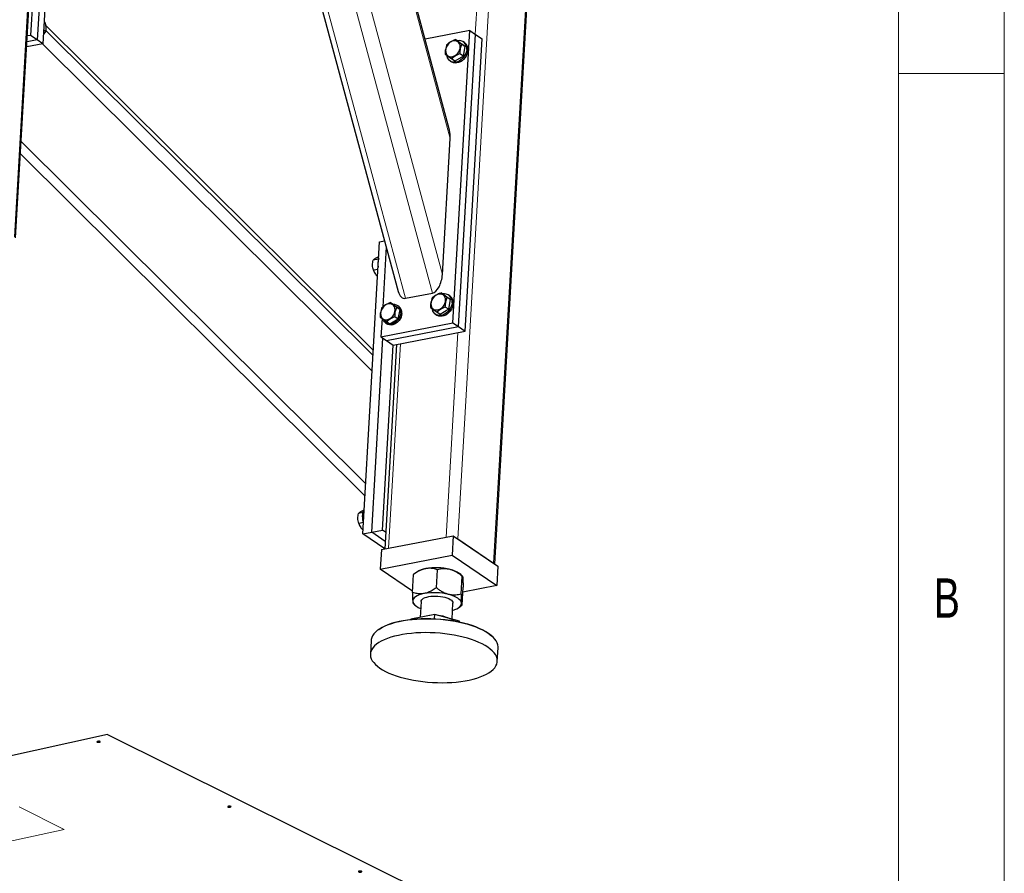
# Model space of a CAD drawing. Header units: millimetres. Extents: x 5 to 415, y 5 to 292.
# Tile 39 of 40: x 369 to 415, y 211 to 251. Entities that reach past the tile are written whole.
import ezdxf

# ---------------------------------------------------------------- set-up
doc = ezdxf.new("R2010")
doc.units = ezdxf.units.MM
doc.layers.add('NOTES', color=6, linetype='Continuous')
doc.layers.add('TRAIT-FORT', color=4, linetype='Continuous', lineweight=25)
doc.styles.add('SLDTEXTSTYLE0', font='TXT', dxfattribs={"width": 0.75})

msp = doc.modelspace()

# ---------------------------------------------------------------- linework, layer by layer
at = {"lineweight": 18}
for p, q in [((415, 5), (415, 292)), ((410, 287), (410, 10)), ((370.16262, 273.41661), (368.2726, 240.78391)), ((379.40849, 265.08434), (386.73212, 237.88563)), ((380.73506, 265.13269), (388.00545, 238.13174)), ((381.42725, 265.19403), (388.4763, 239.01509)), ((383.99524, 263.44635), (388.84758, 245.42561)), ((391.09113, 259.1359), (389.2032, 226.53939)), ((390.54331, 259.24963), (390.02745, 250.34278)), ((392.77609, 258.02681), (390.88606, 225.39411)), ((369.74371, 250.77525), (385.21788, 235.41674)), ((369.75499, 250.51797), (385.2044, 235.18402)), ((369.59584, 249.89423), (385.16158, 234.44481)), ((415, 248.5), (410, 248.5)), ((368.59832, 245.28687), (384.85502, 229.15167)), ((389.21231, 236.26885), (388.65329, 226.61693)), ((386.49589, 235.74382), (385.93687, 226.09189)), ((368.49276, 213.88809), (370.63104, 212.82659)), ((370.63104, 212.82659), (364.29381, 211.42921))]:
    msp.add_line(p, q, dxfattribs=at)
at = {"layer": 'TRAIT-FORT', "lineweight": 25}
for p, q in [((368.33505, 240.74141), (370.2224, 273.32786)), ((379.20094, 264.90574), (386.38902, 238.21048)), ((369.84058, 264.08114), (369.04198, 250.29268)), ((370.15612, 263.8664), (369.35751, 250.07794)), ((370.41906, 263.68745), (369.62046, 249.89898)), ((388.81266, 245.82004), (384.09935, 263.32445)), ((390.94852, 225.3516), (392.83586, 257.93805)), ((369.65831, 250.5524), (369.75323, 250.4878)), ((369.68107, 250.94539), (369.71609, 250.92155)), ((385.21814, 235.42127), (369.74305, 250.78071)), ((389.77198, 250.51664), (387.65805, 250.10806)), ((388.97338, 236.72817), (389.77198, 250.51664)), ((389.77198, 250.51664), (390.03493, 250.33769)), ((369.35751, 250.07794), (368.87036, 249.98378)), ((369.04198, 250.29268), (368.88651, 250.26263)), ((369.35751, 250.07794), (369.04198, 250.29268)), ((369.62046, 249.89898), (369.35751, 250.07794)), ((369.75323, 250.4878), (369.64658, 250.3499)), ((389.24562, 249.99285), (389.08797, 250.10014)), ((389.23633, 236.54922), (390.03493, 250.33769)), ((389.55186, 236.33448), (390.35047, 250.12295)), ((390.03493, 250.33769), (390.35047, 250.12295)), ((369.62046, 249.89898), (368.8569, 249.7514)), ((389.24562, 249.99285), (389.55443, 249.77368)), ((389.55443, 249.77368), (389.39678, 249.88097)), ((389.46563, 249.31558), (389.55443, 249.77368)), ((389.51886, 249.95366), (389.46627, 249.98945)), ((389.06803, 249.07666), (388.91038, 249.18395)), ((389.46563, 249.31558), (389.06803, 249.07666)), ((389.46563, 249.31558), (389.30799, 249.42287)), ((388.84738, 249.08006), (388.89997, 249.04427)), ((388.4763, 239.01509), (388.84758, 245.42561)), ((368.56423, 244.69827), (384.82092, 228.56306)), ((384.71678, 226.76501), (385.51539, 240.55348)), ((385.51539, 240.55348), (385.74613, 240.59808)), ((385.82338, 240.31116), (385.65959, 237.48312)), ((385.47382, 239.8358), (385.42514, 239.82639)), ((385.45508, 239.72934), (385.20738, 239.68146)), ((385.43997, 239.25139), (385.22056, 239.20899)), ((386.73212, 237.88563), (388.00545, 238.13174)), ((388.5535, 238.04285), (388.39585, 238.15014)), ((388.5535, 238.04285), (388.86231, 237.82368)), ((388.82673, 238.00365), (388.77415, 238.03944)), ((386.17663, 237.58344), (386.01898, 237.69073)), ((386.17663, 237.58344), (386.48544, 237.36427)), ((386.42173, 237.50291), (386.36914, 237.5387)), ((388.86231, 237.82368), (388.70466, 237.93097)), ((388.77351, 237.36558), (388.86231, 237.82368)), ((386.48544, 237.36427), (386.32779, 237.47156)), ((386.39664, 236.90618), (386.48544, 237.36427)), ((388.15526, 237.13006), (388.20785, 237.09427)), ((388.37591, 237.12665), (388.21826, 237.23394)), ((388.77351, 237.36558), (388.37591, 237.12665)), ((388.77351, 237.36558), (388.61586, 237.47287)), ((385.62732, 236.92595), (385.57785, 236.07188)), ((385.57785, 236.07188), (388.97338, 236.72817)), ((385.80652, 236.71199), (385.85911, 236.6762)), ((385.99904, 236.66725), (385.84139, 236.77454)), ((386.39664, 236.90618), (385.99904, 236.66725)), ((386.39664, 236.90618), (386.239, 237.01346)), ((388.97338, 236.72817), (389.23633, 236.54922)), ((385.8408, 235.89293), (389.23633, 236.54922)), ((386.15634, 235.67819), (389.55186, 236.33448)), ((389.23633, 236.54922), (389.55186, 236.33448)), ((385.14123, 226.84705), (385.67181, 236.00794)), ((385.57785, 236.07188), (385.8408, 235.89293)), ((385.65055, 226.94549), (386.15634, 235.67819)), ((386.31181, 235.70824), (385.75279, 226.05631)), ((385.8408, 235.89293), (386.15634, 235.67819)), ((384.72854, 227.77268), (384.51525, 227.73146)), ((384.76835, 227.88321), (384.73302, 227.87639)), ((384.74785, 227.30139), (384.52844, 227.25898)), ((384.71678, 226.76501), (385.14123, 226.84705)), ((385.14123, 226.84705), (385.65055, 226.94549)), ((385.77366, 226.41664), (385.14123, 226.84705)), ((385.79846, 226.84484), (385.65055, 226.94549)), ((385.75299, 226.05981), (384.71678, 226.76501)), ((385.59731, 226.02626), (388.99284, 226.68256)), ((385.93687, 226.09189), (388.65329, 226.61693)), ((388.99284, 226.68256), (388.9396, 225.76332)), ((388.99284, 226.68256), (391.09642, 225.25095)), ((389.2032, 226.53939), (390.88606, 225.39411)), ((385.59731, 226.02626), (385.54407, 225.10703)), ((385.54407, 225.10703), (388.9396, 225.76332)), ((388.9396, 225.76332), (391.04318, 224.33171)), ((387.07001, 224.06854), (385.54407, 225.10703)), ((387.26467, 224.96935), (387.11681, 224.85988)), ((388.19379, 224.22682), (388.24299, 225.07636)), ((391.09642, 225.25095), (391.04318, 224.33171)), ((387.06656, 224.00894), (387.11576, 224.85849)), ((387.11576, 224.85849), (387.11834, 224.85791)), ((389.42441, 224.77405), (389.34456, 224.84889)), ((389.36219, 223.92417), (389.41139, 224.77371)), ((389.41139, 224.77371), (389.42197, 224.77136)), ((389.40335, 223.40364), (389.45255, 224.25319)), ((391.04318, 224.33171), (389.43914, 224.02168)), ((387.47673, 223.58612), (387.43278, 222.8273)), ((387.09609, 223.48677), (387.17454, 223.41324)), ((388.93084, 222.75028), (388.97423, 223.49939)), ((389.25444, 223.29278), (389.40134, 223.40154)), ((386.99293, 222.73772), (386.9932, 222.74233)), ((388.12043, 222.9602), (386.9932, 222.74233)), ((388.10939, 222.76963), (388.12043, 222.9602)), ((389.28883, 222.65755), (388.12043, 222.9602)), ((389.28646, 222.61664), (389.28883, 222.65755)), ((389.29216, 222.61539), (389.28883, 222.65755)), ((385.47444, 222.25822), (385.42704, 222.22313)), ((385.1163, 221.74447), (385.07903, 221.10101)), ((390.85285, 221.90887), (390.80982, 221.9492)), ((391.06899, 220.75408), (391.10626, 221.39754)), ((372.66498, 217.29919), (316.47487, 204.9091)), ((372.66498, 217.29919), (404.2046, 201.64211))]:
    msp.add_line(p, q, dxfattribs=at)
at = {"layer": 'TRAIT-FORT', "lineweight": 25, "flags": 128}
for points in [[(389.2038, 249.99111), (389.14593, 250.02136), (389.08049, 250.03583), (389.01034, 250.03386), (388.93855, 250.01556), (388.86825, 249.98172), (388.80252, 249.93382), (388.74423, 249.87396), (388.69593, 249.80474), (388.65973, 249.7292), (388.63721, 249.65064), (388.62935, 249.57248), (388.63651, 249.49815), (388.65835, 249.4309), (388.69394, 249.37366), (388.74172, 249.32893), (388.79959, 249.29868), (388.86503, 249.28422), (388.93518, 249.28618), (389.00697, 249.30448), (389.07727, 249.33832), (389.143, 249.38622), (389.20128, 249.44608), (389.24958, 249.5153), (389.28579, 249.59084), (389.30831, 249.66941), (389.31616, 249.74756), (389.30901, 249.82189), (389.28716, 249.88914), (389.25158, 249.94638), (389.2038, 249.99111)], [(389.62371, 249.625), (389.61098, 249.53327), (389.58365, 249.44159), (389.5426, 249.35291), (389.48915, 249.27007), (389.42503, 249.19574), (389.35228, 249.13231), (389.27325, 249.08181), (389.19048, 249.04587), (389.10662, 249.02564), (389.02438, 249.02177), (388.9464, 249.0344), (388.87518, 249.0631), (388.81301, 249.10697), (388.76189, 249.16458), (388.72347, 249.23409), (388.69897, 249.31326), (388.69552, 249.33185)], [(389.6763, 249.58921), (389.66357, 249.49748), (389.63624, 249.4058), (389.59519, 249.31712), (389.54174, 249.23428), (389.47762, 249.15995), (389.40487, 249.09652), (389.32584, 249.04602), (389.24307, 249.01008), (389.15921, 248.98985), (389.07697, 248.98598), (388.99899, 248.99861), (388.92777, 249.02731), (388.89997, 249.04427)], [(388.51168, 238.0411), (388.45381, 238.07136), (388.38837, 238.08582), (388.31822, 238.08386), (388.24643, 238.06556), (388.17613, 238.03172), (388.1104, 237.98382), (388.05211, 237.92395), (388.00381, 237.85474), (387.96761, 237.7792), (387.94509, 237.70063), (387.93723, 237.62248), (387.94438, 237.54815), (387.96623, 237.4809), (388.00182, 237.42366), (388.0496, 237.37893), (388.10747, 237.34868), (388.17291, 237.33421), (388.24306, 237.33617), (388.31485, 237.35448), (388.38515, 237.38831), (388.45087, 237.43621), (388.50916, 237.49608), (388.55746, 237.5653), (388.59367, 237.64084), (388.61619, 237.7194), (388.62404, 237.79756), (388.61689, 237.87189), (388.59504, 237.93914), (388.55945, 237.99638), (388.51168, 238.0411)], [(386.13481, 237.5817), (386.07694, 237.61195), (386.0115, 237.62642), (385.94135, 237.62445), (385.86956, 237.60615), (385.79926, 237.57231), (385.73353, 237.52441), (385.67524, 237.46455), (385.62694, 237.39533), (385.59074, 237.31979), (385.56822, 237.24123), (385.56036, 237.16307), (385.56752, 237.08874), (385.58936, 237.02149), (385.62495, 236.96425), (385.67273, 236.91952), (385.7306, 236.88927), (385.79604, 236.87481), (385.86619, 236.87677), (385.93798, 236.89507), (386.00828, 236.92891), (386.074, 236.97681), (386.13229, 237.03667), (386.18059, 237.10589), (386.2168, 237.18143), (386.23932, 237.26), (386.24717, 237.33815), (386.24002, 237.41248), (386.21817, 237.47973), (386.18258, 237.53697), (386.13481, 237.5817)], [(388.93159, 237.67499), (388.91885, 237.58327), (388.89153, 237.49159), (388.85048, 237.40291), (388.79703, 237.32007), (388.73291, 237.24574), (388.66016, 237.1823), (388.58113, 237.13181), (388.49836, 237.09586), (388.4145, 237.07563), (388.33226, 237.07177), (388.25428, 237.08439), (388.18306, 237.1131), (388.12089, 237.15696), (388.06977, 237.21457), (388.03135, 237.28409), (388.00685, 237.36326), (388.0034, 237.38185)], [(388.98418, 237.6392), (388.97144, 237.54748), (388.94412, 237.4558), (388.90307, 237.36712), (388.84962, 237.28428), (388.78549, 237.20995), (388.71275, 237.14651), (388.63372, 237.09601), (388.55094, 237.06007), (388.46709, 237.03984), (388.38485, 237.03598), (388.30687, 237.0486), (388.23565, 237.07731), (388.20785, 237.09427)], [(386.51227, 237.20738), (386.49956, 237.11892), (386.47198, 237.03068), (386.4305, 236.94587), (386.37664, 236.86755), (386.31235, 236.79854), (386.23994, 236.74134), (386.16203, 236.69803), (386.08144, 236.67015), (386.00108, 236.65873), (385.92385, 236.66418), (385.85256, 236.68629), (385.78976, 236.72427), (385.73774, 236.77675), (385.69838, 236.84182), (385.68436, 236.87702)], [(386.56486, 237.17159), (386.55215, 237.08313), (386.52456, 236.99489), (386.48309, 236.91008), (386.42923, 236.83176), (386.36494, 236.76275), (386.29253, 236.70555), (386.21462, 236.66224), (386.13403, 236.63436), (386.05367, 236.62294), (385.97644, 236.62839), (385.90515, 236.6505), (385.85911, 236.6762)], [(384.74879, 227.31759), (384.72737, 227.41109), (384.71406, 227.50834), (384.70997, 227.60383), (384.71522, 227.69447), (384.72965, 227.77735), (384.75278, 227.84981), (384.78299, 227.90816)], [(387.6207, 223.95434), (387.49845, 223.9262), (387.38865, 223.89149), (387.29316, 223.85081), (387.21362, 223.80486), (387.1514, 223.75443), (387.10755, 223.70037), (387.08283, 223.64362), (387.07766, 223.58515)], [(387.07766, 223.58515), (387.09214, 223.52594), (387.126, 223.46703), (387.17868, 223.40941), (387.24927, 223.35407), (387.33656, 223.30196), (387.43906, 223.25397), (387.45707, 223.24661)], [(387.47673, 223.58612), (387.48004, 223.60762), (387.49981, 223.65083), (387.53659, 223.69152), (387.58951, 223.72871), (387.65735, 223.76155), (387.7385, 223.78925), (387.83106, 223.81118)], [(387.83106, 223.81118), (387.93287, 223.82682), (388.04153, 223.8358), (388.15451, 223.83791), (388.26915, 223.83311), (388.38277, 223.82149), (388.4927, 223.80335), (388.59637, 223.7791), (388.69135, 223.7493), (388.7754, 223.71467), (388.84657, 223.676), (388.90317, 223.63422), (388.9439, 223.59029), (388.96778, 223.54524), (388.97427, 223.50014), (388.97423, 223.49939)], [(389.3733, 223.50037), (389.35882, 223.55957), (389.32496, 223.61849), (389.27228, 223.6761), (389.20169, 223.73144), (389.1144, 223.78355), (389.0119, 223.83154), (388.89595, 223.87459), (388.76852, 223.91196)], [(388.95456, 223.15988), (389.06231, 223.19403), (389.1578, 223.23471), (389.23734, 223.28065), (389.29956, 223.33109), (389.34341, 223.38514), (389.36813, 223.44189), (389.3733, 223.50037)], [(389.88605, 222.42806), (389.6961, 222.48777), (389.49684, 222.54209), (389.28946, 222.59071), (389.07516, 222.63335), (388.8552, 222.66975), (388.63088, 222.69971), (388.40351, 222.72304), (388.17442, 222.73962), (387.94497, 222.74933), (387.71649, 222.75213), (387.49032, 222.748), (387.2678, 222.73696), (387.05023, 222.71908), (386.83889, 222.69446), (386.63502, 222.66325), (386.4398, 222.62563), (386.2544, 222.58182), (386.07989, 222.53208), (385.91731, 222.47669), (385.76759, 222.416), (385.63164, 222.35034), (385.51023, 222.28011), (385.40409, 222.20572), (385.31383, 222.12761), (385.24, 222.04623), (385.18301, 221.96206), (385.1432, 221.87559), (385.12082, 221.78734), (385.1163, 221.74447)], [(385.47444, 222.25822), (385.52638, 222.29478), (385.64327, 222.36583), (385.77502, 222.43237), (385.92083, 222.49402), (386.07983, 222.55039), (386.25107, 222.60114), (386.43351, 222.64598), (386.62606, 222.68462), (386.82755, 222.71685), (387.03678, 222.74246), (387.25249, 222.76131), (387.47338, 222.77327), (387.69812, 222.77827), (387.92537, 222.7763), (388.15374, 222.76735), (388.38188, 222.75148), (388.60841, 222.72879), (388.83196, 222.69941), (389.0512, 222.66352), (389.26479, 222.62134), (389.47147, 222.57311), (389.66998, 222.51914), (389.85914, 222.45974)], [(389.85914, 222.45974), (390.03779, 222.39527), (390.20488, 222.32613), (390.35939, 222.25271), (390.5004, 222.17548), (390.62706, 222.09488), (390.7386, 222.01141), (390.80982, 221.9492)], [(391.10626, 221.39754), (391.10658, 221.44419), (391.09384, 221.53446), (391.0636, 221.62494), (391.01603, 221.71511), (390.95141, 221.80442), (390.87013, 221.89237), (390.77266, 221.97843), (390.65957, 222.06211), (390.53153, 222.1429), (390.38928, 222.22033), (390.23366, 222.29395), (390.06559, 222.36333), (389.88605, 222.42806)], [(386.29924, 220.07049), (386.48919, 220.01078), (386.68845, 219.95646), (386.89583, 219.90784), (387.11013, 219.8652), (387.33009, 219.8288), (387.55441, 219.79884), (387.78178, 219.77551), (388.01087, 219.75894), (388.24032, 219.74922), (388.4688, 219.74642), (388.69497, 219.75055), (388.91749, 219.76159), (389.13506, 219.77947), (389.3464, 219.80409), (389.55028, 219.8353), (389.74549, 219.87292), (389.93089, 219.91673), (390.1054, 219.96647), (390.26799, 220.02186), (390.4177, 220.08255), (390.55365, 220.14821), (390.67506, 220.21844), (390.7812, 220.29283), (390.87146, 220.37094), (390.9453, 220.45232), (391.00228, 220.53649), (391.04209, 220.62296), (391.06448, 220.71121), (391.06931, 220.80073), (391.05657, 220.891), (391.02633, 220.98148), (390.97876, 221.07164), (390.91415, 221.16096), (390.83286, 221.24891), (390.73539, 221.33497), (390.6223, 221.41864), (390.49426, 221.49943), (390.35201, 221.57687), (390.19639, 221.65049), (390.02832, 221.71987), (389.84878, 221.7846), (389.65883, 221.8443), (389.45958, 221.89863), (389.25219, 221.94725), (389.03789, 221.98989), (388.81793, 222.02629), (388.59361, 222.05625), (388.36624, 222.07958), (388.13716, 222.09615), (387.9077, 222.10587), (387.67922, 222.10867), (387.45306, 222.10454), (387.23054, 222.0935), (387.01297, 222.07562), (386.80162, 222.051), (386.59775, 222.01979), (386.40253, 221.98217), (386.21713, 221.93836), (386.04262, 221.88861), (385.88004, 221.83323), (385.73033, 221.77254), (385.59437, 221.70688), (385.47296, 221.63665), (385.36682, 221.56226), (385.27657, 221.48415), (385.20273, 221.40277), (385.14574, 221.3186), (385.10594, 221.23213), (385.08355, 221.14388), (385.07871, 221.05436), (385.09145, 220.96409), (385.1217, 220.87361), (385.16926, 220.78345), (385.23388, 220.69413), (385.31516, 220.60618), (385.41263, 220.52012), (385.52572, 220.43644), (385.65377, 220.35565), (385.79601, 220.27822), (385.95163, 220.2046), (386.1197, 220.13522), (386.29924, 220.07049)], [(372.31958, 216.97392), (372.29807, 216.98091), (372.26954, 216.98456), (372.23834, 216.98433), (372.20921, 216.98024), (372.1866, 216.97292), (372.17394, 216.96348), (372.17316, 216.95337), (372.18438, 216.94411), (372.20589, 216.93712), (372.23442, 216.93346), (372.26562, 216.93369), (372.29475, 216.93778), (372.31736, 216.9451), (372.33002, 216.95454), (372.3308, 216.96466), (372.31958, 216.97392)], [(378.48851, 213.9115), (378.467, 213.91849), (378.43847, 213.92214), (378.40727, 213.92191), (378.37815, 213.91782), (378.35554, 213.9105), (378.34288, 213.90106), (378.3421, 213.89095), (378.35332, 213.88169), (378.37483, 213.8747), (378.40336, 213.87104), (378.43456, 213.87127), (378.46368, 213.87536), (378.48629, 213.88268), (378.49895, 213.89212), (378.49973, 213.90224), (378.48851, 213.9115)], [(384.65745, 210.84908), (384.63594, 210.85607), (384.60741, 210.85972), (384.57621, 210.85949), (384.54709, 210.8554), (384.52447, 210.84808), (384.51181, 210.83864), (384.51104, 210.82853), (384.52226, 210.81927), (384.54377, 210.81228), (384.57229, 210.80862), (384.60349, 210.80885), (384.63262, 210.81294), (384.65523, 210.82026), (384.66789, 210.8297), (384.66867, 210.83982), (384.65745, 210.84908)]]:
    msp.add_lwpolyline(points, dxfattribs=at)
at = {"layer": 'TRAIT-FORT', "lineweight": 25}
for centre, radius, start, end in [((389.25943, 249.67947), 0.36833, 351.494171, 102.740463), ((389.28324, 249.63564), 0.39579, 353.262524, 53.465591), ((386.15766, 239.52236), 0.73084, 160.206886, 193.163595), ((388.56731, 237.72947), 0.36833, 351.494171, 102.740463), ((388.59112, 237.68564), 0.39579, 353.262524, 53.465591), ((386.18304, 237.25874), 0.33322, 351.133735, 93.129459), ((386.2015, 237.2112), 0.36552, 353.779824, 52.948292), ((387.8424, 224.09045), 1.05178, 98.39479, 123.318135), ((388.16379, 222.42986), 2.74254, 75.797628, 99.972473), ((388.61322, 223.95711), 1.15331, 50.644879, 78.82877), ((388.09564, 221.25324), 2.74254, 75.797628, 99.972473), ((388.02065, 221.71318), 1.21692, 93.059442, 108.81924), ((388.16394, 221.55451), 1.37291, 64.966652, 85.988953), ((388.3452, 221.48314), 1.37571, 59.083269, 78.716613)]:
    msp.add_arc(centre, radius, start, end, dxfattribs=at)
for centre, start_param, end_param in [((388.42314, 245.34357), 4.89115514, 5.42206546), ((388.05186, 238.93305), 3.32035881, 4.89115514), ((386.77854, 238.68694), 2.28047281, 3.32035881)]:
    msp.add_ellipse(centre, major_axis=(0.12114, 0.80313), ratio=0.50978428, start_param=start_param, end_param=end_param, dxfattribs=at)
for points, knots in [([(369.71609, 250.92155), (369.72508, 250.87998), (369.74325, 250.79594), (369.75717, 250.68027), (369.76014, 250.57673), (369.75555, 250.51762), (369.75323, 250.4878)], [0, 0, 0, 0, 0.26460494, 0.53494775, 0.76534313, 1, 1, 1, 1]), ([(388.69036, 249.86121), (388.71911, 249.88588), (388.77722, 249.93573), (388.87632, 250.00075), (388.9814, 250.05587), (389.05223, 250.0853), (389.08797, 250.10014)], [0, 0, 0, 0, 0.26460494, 0.53494775, 0.76534313, 1, 1, 1, 1]), ([(389.08797, 250.10014), (389.11927, 250.07769), (389.17105, 250.04056), (389.26652, 249.97284), (389.3391, 249.92159), (389.38397, 249.88999), (389.39678, 249.88097)], [0, 0, 0, 0, 0.38554949, 0.63764185, 0.89654625, 1, 1, 1, 1]), ([(388.69036, 249.86121), (388.67689, 249.82538), (388.64965, 249.75293), (388.6223, 249.63674), (388.60649, 249.51863), (388.60322, 249.44186), (388.60157, 249.40312)], [0, 0, 0, 0, 0.26460494, 0.53494775, 0.76534313, 1, 1, 1, 1]), ([(389.30799, 249.42287), (389.30993, 249.46656), (389.31385, 249.55487), (389.33267, 249.67687), (389.361, 249.78646), (389.38478, 249.84928), (389.39678, 249.88097)], [0, 0, 0, 0, 0.26460494, 0.53494775, 0.76534313, 1, 1, 1, 1]), ([(388.60157, 249.40312), (388.63287, 249.38067), (388.68464, 249.34354), (388.78012, 249.27581), (388.8527, 249.22457), (388.89757, 249.19297), (388.91038, 249.18395)], [0, 0, 0, 0, 0.38554949, 0.63764185, 0.89654625, 1, 1, 1, 1]), ([(389.30799, 249.42287), (389.26771, 249.40606), (389.18629, 249.37207), (389.07865, 249.31286), (388.9861, 249.24922), (388.93577, 249.20584), (388.91038, 249.18395)], [0, 0, 0, 0, 0.26460494, 0.53494775, 0.76534313, 1, 1, 1, 1]), ([(385.42514, 239.82639), (385.38454, 239.80546), (385.3174, 239.77084), (385.25291, 239.72699), (385.22301, 239.70009), (385.21085, 239.6856), (385.20738, 239.68146)], [0, 0, 0, 0, 0.38554949, 0.63764185, 0.89654625, 1, 1, 1, 1]), ([(385.22056, 239.20899), (385.21011, 239.24819), (385.18898, 239.32746), (385.17867, 239.44896), (385.18549, 239.56834), (385.20004, 239.64352), (385.20738, 239.68146)], [0, 0, 0, 0, 0.26460494, 0.53494775, 0.76534313, 1, 1, 1, 1]), ([(385.22056, 239.20899), (385.23128, 239.17875), (385.25295, 239.11763), (385.30636, 239.03124), (385.36428, 238.96193), (385.40499, 238.9248), (385.42025, 238.91088)], [0, 0, 0, 0, 0.2928628, 0.59207623, 0.84707614, 1, 1, 1, 1]), ([(387.99824, 237.91121), (388.02698, 237.93587), (388.0851, 237.98573), (388.1842, 238.05075), (388.28927, 238.10587), (388.36011, 238.13529), (388.39585, 238.15014)], [0, 0, 0, 0, 0.26460494, 0.53494775, 0.76534313, 1, 1, 1, 1]), ([(388.39585, 238.15014), (388.42715, 238.12769), (388.47892, 238.09056), (388.5744, 238.02284), (388.64698, 237.97159), (388.69185, 237.93999), (388.70466, 237.93097)], [0, 0, 0, 0, 0.38554949, 0.63764185, 0.89654625, 1, 1, 1, 1]), ([(385.62137, 237.45181), (385.65012, 237.47647), (385.70823, 237.52632), (385.80733, 237.59134), (385.9124, 237.64646), (385.98324, 237.67589), (386.01898, 237.69073)], [0, 0, 0, 0, 0.26460494, 0.53494775, 0.76534313, 1, 1, 1, 1]), ([(386.01898, 237.69073), (386.05028, 237.66828), (386.10205, 237.63115), (386.19753, 237.56343), (386.27011, 237.51218), (386.31498, 237.48058), (386.32779, 237.47156)], [0, 0, 0, 0, 0.38554949, 0.63764185, 0.89654625, 1, 1, 1, 1]), ([(387.99824, 237.91121), (387.98477, 237.87538), (387.95753, 237.80293), (387.93018, 237.68673), (387.91437, 237.56863), (387.9111, 237.49185), (387.90945, 237.45311)], [0, 0, 0, 0, 0.26460494, 0.53494775, 0.76534313, 1, 1, 1, 1]), ([(388.61586, 237.47287), (388.61781, 237.51655), (388.62173, 237.60487), (388.64055, 237.72687), (388.66888, 237.83645), (388.69266, 237.89927), (388.70466, 237.93097)], [0, 0, 0, 0, 0.26460494, 0.53494775, 0.76534313, 1, 1, 1, 1]), ([(385.62137, 237.45181), (385.6079, 237.41597), (385.58066, 237.34352), (385.55331, 237.22733), (385.5375, 237.10922), (385.53423, 237.03245), (385.53258, 236.99371)], [0, 0, 0, 0, 0.26460494, 0.53494775, 0.76534313, 1, 1, 1, 1]), ([(386.239, 237.01346), (386.24094, 237.05715), (386.24486, 237.14546), (386.26368, 237.26746), (386.29201, 237.37705), (386.31579, 237.43987), (386.32779, 237.47156)], [0, 0, 0, 0, 0.26460494, 0.53494775, 0.76534313, 1, 1, 1, 1]), ([(387.90945, 237.45311), (387.94075, 237.43066), (387.99252, 237.39353), (388.088, 237.32581), (388.16058, 237.27456), (388.20545, 237.24296), (388.21826, 237.23394)], [0, 0, 0, 0, 0.38554949, 0.63764185, 0.89654625, 1, 1, 1, 1]), ([(388.61586, 237.47287), (388.57559, 237.45606), (388.49416, 237.42207), (388.38653, 237.36285), (388.29398, 237.29921), (388.24365, 237.25583), (388.21826, 237.23394)], [0, 0, 0, 0, 0.26460494, 0.53494775, 0.76534313, 1, 1, 1, 1]), ([(385.53258, 236.99371), (385.56388, 236.97126), (385.61565, 236.93413), (385.71113, 236.8664), (385.78371, 236.81516), (385.82858, 236.78356), (385.84139, 236.77454)], [0, 0, 0, 0, 0.38554949, 0.63764185, 0.89654625, 1, 1, 1, 1]), ([(386.239, 237.01346), (386.19872, 236.99665), (386.1173, 236.96266), (386.00966, 236.90345), (385.91711, 236.83981), (385.86678, 236.79643), (385.84139, 236.77454)], [0, 0, 0, 0, 0.26460494, 0.53494775, 0.76534313, 1, 1, 1, 1]), ([(384.52844, 227.25898), (384.51799, 227.29819), (384.49686, 227.37746), (384.48655, 227.49896), (384.49337, 227.61833), (384.50792, 227.69352), (384.51525, 227.73146)], [0, 0, 0, 0, 0.26460494, 0.53494775, 0.76534313, 1, 1, 1, 1]), ([(384.73302, 227.87639), (384.69242, 227.85545), (384.62528, 227.82084), (384.56079, 227.77699), (384.53089, 227.75009), (384.51873, 227.7356), (384.51525, 227.73146)], [0, 0, 0, 0, 0.38554949, 0.63764185, 0.89654625, 1, 1, 1, 1]), ([(384.52844, 227.25898), (384.53916, 227.22875), (384.56083, 227.16762), (384.61424, 227.08124), (384.67216, 227.01193), (384.71287, 226.9748), (384.72813, 226.96088)], [0, 0, 0, 0, 0.2928628, 0.59207623, 0.84707614, 1, 1, 1, 1]), ([(387.68885, 225.13096), (387.67896, 225.12895), (387.59996, 225.11287), (387.44843, 225.06046), (387.26712, 224.96268), (387.15815, 224.88767), (387.11576, 224.85849)], [0, 0, 0, 0, 0.05039955, 0.40261353, 0.76758847, 1, 1, 1, 1]), ([(388.24299, 225.07636), (388.17885, 225.0966), (388.061, 225.13378), (387.87424, 225.15529), (387.7512, 225.13914), (387.68885, 225.13096)], [0, 0, 0, 0, 0.3707742, 0.68118194, 1, 1, 1, 1]), ([(388.83666, 225.08857), (388.78573, 225.0994), (388.6828, 225.12128), (388.53126, 225.12354), (388.38376, 225.10892), (388.29006, 225.08725), (388.24299, 225.07636)], [0, 0, 0, 0, 0.24957791, 0.50436411, 0.75104693, 1, 1, 1, 1]), ([(389.41139, 224.77371), (389.37298, 224.80373), (389.29594, 224.86392), (389.17366, 224.9446), (389.045, 225.01468), (388.9313, 225.06186), (388.8611, 225.08167), (388.83666, 225.08857)], [0, 0, 0, 0, 0.215517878, 0.432228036, 0.654460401, 0.879692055, 1, 1, 1, 1]), ([(389.42606, 224.77045), (389.42835, 224.76411), (389.43295, 224.75135), (389.43798, 224.71695), (389.44055, 224.68731), (389.44144, 224.67698)], [0, 0, 0, 0, 0.39141131, 0.78810517, 1, 1, 1, 1]), ([(389.44144, 224.67698), (389.4431, 224.65202), (389.44644, 224.60157), (389.44959, 224.49856), (389.45167, 224.38215), (389.45226, 224.2963), (389.45255, 224.25319)], [0, 0, 0, 0, 0.24957791, 0.50436411, 0.75104693, 1, 1, 1, 1]), ([(387.6207, 223.95434), (387.61082, 223.95254), (387.53192, 223.9381), (387.3831, 223.93246), (387.20913, 223.96156), (387.10649, 223.99567), (387.06656, 224.00894)], [0, 0, 0, 0, 0.05039955, 0.40261353, 0.76758847, 1, 1, 1, 1]), ([(387.06656, 224.00894), (387.06715, 223.93484), (387.06804, 223.82261), (387.07143, 223.69821), (387.07445, 223.62952), (387.07683, 223.5966), (387.07766, 223.58515)], [0, 0, 0, 0, 0.432045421, 0.654349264, 0.87965336, 1, 1, 1, 1]), ([(388.19379, 224.22682), (388.12582, 224.18105), (388.00095, 224.09695), (387.80744, 224.00194), (387.6835, 223.97035), (387.6207, 223.95434)], [0, 0, 0, 0, 0.3707742, 0.68118194, 1, 1, 1, 1]), ([(388.76852, 223.91196), (388.71785, 223.92745), (388.61547, 223.95875), (388.46815, 224.0339), (388.32668, 224.12337), (388.23822, 224.19223), (388.19379, 224.22682)], [0, 0, 0, 0, 0.24957791, 0.50436411, 0.75104693, 1, 1, 1, 1]), ([(387.07766, 223.58515), (387.07959, 223.56497), (387.08349, 223.52419), (387.09017, 223.49494), (387.09496, 223.48982), (387.09696, 223.48768)], [0, 0, 0, 0, 0.3634987, 0.73458302, 1, 1, 1, 1]), ([(389.36219, 223.92417), (389.27993, 223.90645), (389.15536, 223.87961), (388.97907, 223.87749), (388.86341, 223.88956), (388.79302, 223.90617), (388.76852, 223.91196)], [0, 0, 0, 0, 0.43204542, 0.65434926, 0.87965336, 1, 1, 1, 1]), ([(389.36219, 223.92417), (389.36278, 223.85006), (389.36368, 223.73783), (389.36706, 223.61344), (389.37008, 223.54474), (389.37247, 223.51183), (389.3733, 223.50037)], [0, 0, 0, 0, 0.43204542, 0.65434926, 0.87965336, 1, 1, 1, 1]), ([(389.3733, 223.50037), (389.37522, 223.48007), (389.37911, 223.43905), (389.38648, 223.40892), (389.39459, 223.39659), (389.40042, 223.40129), (389.40335, 223.40364)], [0, 0, 0, 0, 0.24957791, 0.50436411, 0.75104693, 1, 1, 1, 1])]:
    msp.add_open_spline(points, degree=3, knots=knots, dxfattribs=at)

# ---------------------------------------------------------------- texts
at = {"layer": 'NOTES', "insert": (411.66667, 224.66802), "char_height": 1.85208, "attachment_point": 1, "style": 'SLDTEXTSTYLE0'}
msp.add_mtext('B', dxfattribs=at)

doc.saveas('drawing.dxf')
